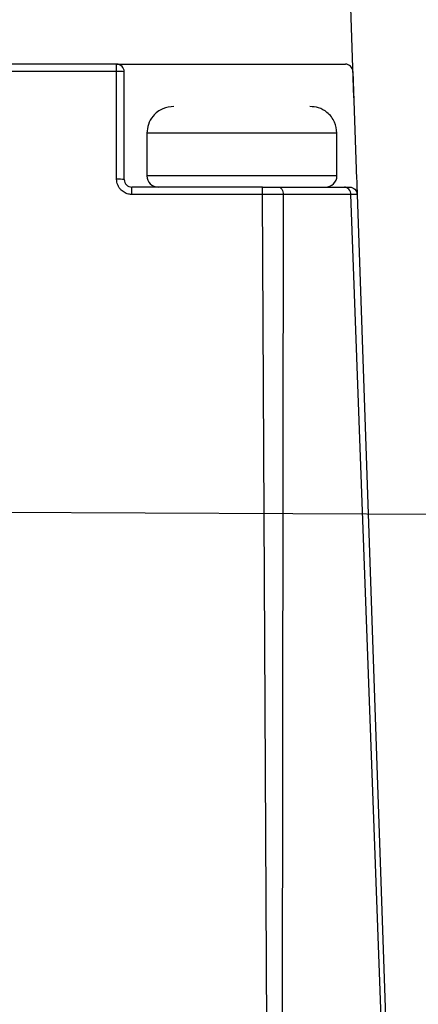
# Model space of a CAD drawing. Header units: millimetres. Extents: x 13 to 546, y 13 to 419.
# Tile 22 of 48: x 242 to 252, y 340 to 366. Entities that reach past the tile are written whole.
import ezdxf

# ---------------------------------------------------------------- set-up
doc = ezdxf.new("R2010")
doc.units = ezdxf.units.MM
doc.header["$LTSCALE"] = 2
doc.linetypes.add('SLD-Solid', pattern=[0])
doc.layers.add('DIMENSIONS', color=140, linetype='SLD-Solid', lineweight=25)
doc.layers.add('TEXT', color=140, linetype='SLD-Solid', lineweight=25)
doc.styles.add('SLDTEXTSTYLE0', font='VERDANA.TTF')
doc.styles.get("Standard").update_dxf_attribs({"font": 'VERDANA.TTF'})
doc.dimstyles.new('SLDDIMSTYLE2', dxfattribs={"dimtxt": 0.18, "dimasz": 2.032, "dimexe": 0, "dimexo": 0.0625, "dimgap": 0, "dimtad": 0, "dimtih": 1, "dimtoh": 1, "dimdec": 0, "dimrnd": 1e-09, "dimzin": 0, "dimdsep": 46, "dimtxsty": 'Standard', "dimblk1": 'DOT', "dimblk2": 'DOT', "dimsah": 1, "dimcen": 0.09, "dimadec": 0, "dimazin": 0, "dimtfac": 2.032, "dimtdec": 0, "dimtofl": 0, "dimtmove": 0, "dimatfit": 3, "dimldrblk": 'DOT', "dimfxl": 0, "dimfrac": 2, "dimtolj": 1, "dimtzin": 0, "dimarcsym": 0})
doc.dimstyles.new('SLDDIMSTYLE4', dxfattribs={"dimtxt": 4.316016, "dimasz": 6.604, "dimexe": 0, "dimexo": 0.0625, "dimgap": 1.079004, "dimtad": 0, "dimtih": 1, "dimtoh": 1, "dimdec": 4, "dimlfac": 2, "dimzin": 12, "dimdsep": 46, "dimtxsty": 'SLDTEXTSTYLE0', "dimsah": 1, "dimcen": 0.09, "dimadec": 0, "dimazin": 3, "dimtfac": 1, "dimtdec": 0, "dimtofl": 0, "dimtmove": 0, "dimatfit": 3, "dimfxl": 0, "dimfrac": 2, "dimtolj": 1, "dimtzin": 12, "dimarcsym": 0})

# ---------------------------------------------------------------- blocks, each defined once
blk = doc.blocks.new('_D_3')
at = {"layer": 'DIMENSIONS'}
for p, q in [((205.084, 363.624), (205.831, 385.299)), ((250.343, 363.624), (249.596, 385.299))]:
    blk.add_line(p, q, dxfattribs=at)
for start, end in [(268.027851, 269.518939), (270.626104, 271.972149)]:
    blk.add_arc((227.713, 1020.797), 642.225, start, end, dxfattribs=at)
for points in [[(205.612, 378.953), (212.184, 377.744), (212.243, 379.775)], [(249.815, 378.953), (243.184, 379.775), (243.243, 377.744)]]:
    blk.add_solid(points, dxfattribs=at)
at = {"layer": 'DIMENSIONS', "char_height": 4.2333, "attachment_point": 1, "style": 'SLDTEXTSTYLE0'}
for s, insert in [('4°', (225.202, 383.949)), ('TYP.', (222.321, 377.09))]:
    blk.add_mtext(s, dxfattribs=dict(at, insert=insert))
blk = doc.blocks.new('_Dot')
at = {"color": 0, "linetype": 'ByBlock', "lineweight": -2}
blk.add_line((-0.5, 0), (-1, 0), dxfattribs=at)
at = {"color": 0, "linetype": 'ByBlock', "const_width": 0.5}
blk.add_lwpolyline([(-0.25, 0, 1), (0.25, 0, 1)], format="xyb", close=True, dxfattribs=at)

msp = doc.modelspace()

# ---------------------------------------------------------------- linework, layer by layer
for p, q in [((244.099963, 364.512269), (240.060238, 364.512269)), ((244.099963, 364.319087), (240.060238, 364.319087)), ((244.099963, 364.319087), (244.099963, 364.512269)), ((244.099963, 361.485387), (244.099963, 364.319087)), ((244.299963, 361.478569), (244.299963, 364.312273)), ((246.546252, 364.512269), (250.118763, 364.512269)), ((250.318645, 364.319152), (250.416221, 361.485452)), ((244.8967, 362.698569), (244.8967, 361.578569)), ((247.3967, 362.698569), (244.8967, 362.698569)), ((249.8967, 362.698569), (247.3967, 362.698569)), ((249.8967, 361.578569), (249.8967, 362.698569)), ((249.8967, 361.578569), (244.8967, 361.578569)), ((247.93806, 361.278569), (244.499963, 361.278569)), ((244.499963, 361.085387), (244.499963, 361.278569)), ((247.940446, 361.085397), (244.499963, 361.085387)), ((248.064765, 336.812269), (247.940446, 361.085397)), ((248.480924, 361.084612), (248.456906, 336.812269)), ((251.163048, 336.812269), (250.264663, 361.084604)), ((250.429994, 361.085469), (251.26582, 336.812269))]:
    msp.add_line(p, q)
for centre, radius, start, end in [((244.099963, 364.312269), 0.2, 0.0010583, 89.9999943), ((244.149932, 362.847112), 1.472822, 84.1533499, 91.9442706), ((250.118763, 364.312269), 0.2, 1.9721492, 90), ((244.149905, 360.013406), 1.472828, 84.15231, 91.943207), ((245.1967, 361.578569), 0.3, 180, 270), ((249.5967, 361.578569), 0.3, 270, 0)]:
    msp.add_arc(centre, radius, start, end)
for points, knots in [([(244.099963, 364.512269), (244.100761, 364.512269), (244.10234, 364.512269), (244.115457, 364.512269), (244.136688, 364.512269), (244.166144, 364.512269), (244.192223, 364.512269), (244.205406, 364.512269)], [0, 0, 0, 0, 0.202979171, 0.401496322, 0.598503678, 0.797020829, 1, 1, 1, 1]), ([(244.205406, 364.512269), (244.259909, 364.512269), (244.368807, 364.512269), (244.543032, 364.512269), (244.724902, 364.512269), (244.915234, 364.512269), (245.157436, 364.512269), (245.458317, 364.512269), (245.823918, 364.512269), (246.082679, 364.512269), (246.212204, 364.512269)], [0, 0, 0, 0, 0.1001175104, 0.2000357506, 0.2998977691, 0.3998468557, 0.5000259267, 0.666751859, 0.8331885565, 1, 1, 1, 1]), ([(246.212204, 364.512269), (246.232539, 364.512269), (246.272777, 364.512269), (246.337795, 364.512269), (246.405036, 364.512269), (246.474847, 364.512269), (246.522281, 364.512269), (246.546252, 364.512269)], [0, 0, 0, 0, 0.202866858, 0.401439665, 0.598560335, 0.797133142, 1, 1, 1, 1]), ([(245.6066, 363.398569), (245.506631, 363.387456), (245.298268, 363.364293), (245.059503, 363.175428), (244.920117, 362.93822), (244.9043, 362.776347), (244.8967, 362.698569)], [0, 0, 0, 0, 0.269510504, 0.561736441, 0.789422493, 1, 1, 1, 1]), ([(249.8967, 362.698569), (249.884093, 362.798811), (249.85786, 363.007395), (249.664829, 363.243379), (249.425827, 363.37864), (249.264311, 363.392107), (249.186801, 363.398569)], [0, 0, 0, 0, 0.270671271, 0.563212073, 0.790389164, 1, 1, 1, 1]), ([(244.499963, 361.085387), (244.479219, 361.08626), (244.438144, 361.08799), (244.378105, 361.102707), (244.320813, 361.126335), (244.266629, 361.159897), (244.213281, 361.202863), (244.164558, 361.262592), (244.127927, 361.332454), (244.103289, 361.40881), (244.1011, 361.459207), (244.099963, 361.485387)], [0, 0, 0, 0, 0.09903969, 0.196108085, 0.293675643, 0.394176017, 0.499840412, 0.61980842, 0.759774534, 0.875211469, 1, 1, 1, 1]), ([(244.299963, 361.478569), (244.299963, 361.426062), (244.321517, 361.374172), (244.395565, 361.300124), (244.447456, 361.278569), (244.499963, 361.278569)], [0, 0, 0, 0, 0.5, 0.5, 1, 1, 1, 1]), ([(250.416221, 361.485452), (250.416935, 361.464708), (250.41835, 361.423634), (250.420417, 361.363597), (250.42239, 361.306306), (250.424255, 361.252122), (250.426092, 361.198776), (250.42777, 361.150052), (250.429032, 361.113418), (250.42988, 361.088778), (250.429955, 361.086591), (250.429994, 361.085455)], [0, 0, 0, 0, 0.099097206, 0.196216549, 0.293824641, 0.394352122, 0.50002838, 0.619983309, 0.75990323, 0.875287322, 1, 1, 1, 1]), ([(247.940446, 361.085397), (247.940048, 361.136589), (247.93965, 361.186789), (247.938855, 361.257981), (247.938457, 361.27857), (247.93806, 361.278569)], [0, 0, 0, 0, 0.5, 0.5, 1, 1, 1, 1]), ([(248.372533, 361.278569), (248.397793, 361.278569), (248.427233, 361.259751), (248.469368, 361.184474), (248.480367, 361.131015), (248.480924, 361.084612)], [0, 0, 0, 0, 0.5, 0.5, 1, 1, 1, 1]), ([(250.264663, 361.084604), (250.263358, 361.131008), (250.246156, 361.184469), (250.181117, 361.259749), (250.135864, 361.278569), (250.096983, 361.278569)], [0, 0, 0, 0, 0.5, 0.5, 1, 1, 1, 1]), ([(250.230113, 361.278569), (250.281323, 361.278569), (250.332244, 361.25799), (250.405904, 361.186829), (250.428227, 361.136648), (250.429994, 361.085469)], [0, 0, 0, 0, 0.5, 0.5, 1, 1, 1, 1]), ([(250.264663, 361.084604), (250.217543, 361.084628), (250.123133, 361.084677), (249.97067, 361.08486), (249.810271, 361.085031), (249.641507, 361.085156), (249.46499, 361.085201), (249.281098, 361.085157), (249.090365, 361.085034), (248.893168, 361.084865), (248.690569, 361.084684), (248.550722, 361.084636), (248.480924, 361.084612)], [0, 0, 0, 0, 0.09946044, 0.199278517, 0.299366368, 0.3996349, 0.499994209, 0.600353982, 0.700623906, 0.800714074, 0.900535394, 1, 1, 1, 1])]:
    msp.add_open_spline(points, degree=3, knots=knots)
for points in [[(247.93806, 361.278569), (248.090879, 361.278569), (248.242958, 361.278569), (248.372533, 361.278569)], [(248.372533, 361.278569), (249.057774, 361.278569), (249.646343, 361.278569), (250.096983, 361.278569)], [(250.096983, 361.278569), (250.179141, 361.278569), (250.225759, 361.278569), (250.230113, 361.278569)], [(248.480924, 361.084612), (248.322789, 361.084874), (248.12817, 361.085136), (247.940446, 361.085397)], [(250.429994, 361.085469), (250.425766, 361.08518), (250.366121, 361.084892), (250.264663, 361.084604)]]:
    msp.add_open_spline(points, degree=3)

# ---------------------------------------------------------------- dimensions: what is measured, and where the dimension line sits
at = {"layer": 'DIMENSIONS'}
dim = msp.add_angular_dim_2l(base=(213.965534, 378.71933), line1=((251.26582, 336.812269), (250.429994, 361.085469)), line2=((204.996856, 361.085471), (204.16103, 336.812269)), text='<>\\PTYP.', dimstyle='SLDDIMSTYLE4', dxfattribs=at)
dim.commit()
dim.dimension.update_dxf_attribs({"geometry": '_D_3', "text_midpoint": (228.526271, 378.57268), "dimtype": 162})

# ---------------------------------------------------------------- leaders
at = {"layer": 'TEXT'}
msp.add_leader([(234.900079, 352.753943), (267.623196, 352.623725)], dimstyle='SLDDIMSTYLE2', dxfattribs=at)

doc.saveas('drawing.dxf')
